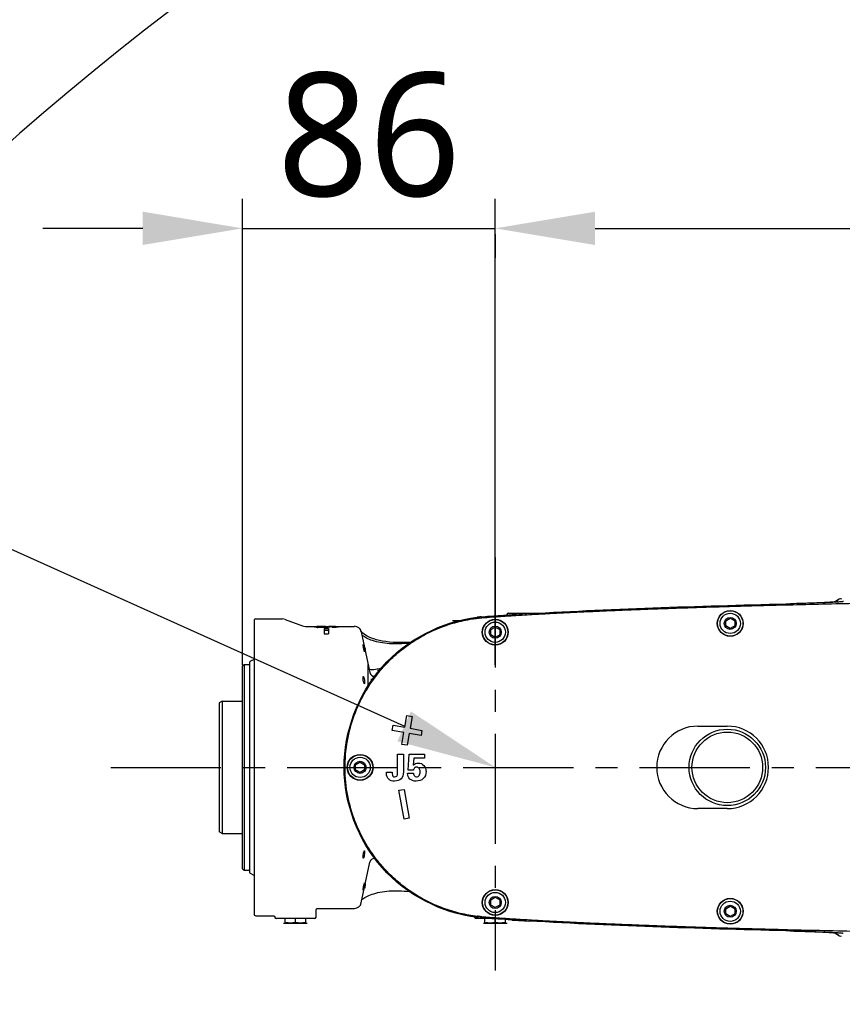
# Model space of a CAD drawing. Header units: millimetres. Extents: x 7426 to 8300, y 124 to 421.
# Tile 124 of 135: x 8170 to 8184, y 379 to 395. Entities that reach past the tile are written whole.
import ezdxf
from ezdxf import colors
from ezdxf.entities.mleader import LeaderData, LeaderLine
from ezdxf.math import Vec2, Vec3

# ---------------------------------------------------------------- set-up
doc = ezdxf.new("R2010")
doc.units = ezdxf.units.MM
doc.linetypes.add('BANKLINE1', pattern=[5.5, 4, -1.5])
doc.linetypes.add('CENTER', pattern=[0.6, 0.375, -0.075, 0.075, -0.075])
for name, color, linetype in [('00_COMPONENTS', 7, 'BANKLINE1'), ('DIM', 7, 'Continuous'), ('外形图', 7, 'Continuous')]:
    doc.layers.add(name, color=color, linetype=linetype)
doc.styles.add('微软雅黑', font='msyh.ttc')
doc.dimstyles.new('尺寸标注_1_20比例', dxfattribs={"dimtxt": 2.1, "dimasz": 1.7, "dimexe": 0.5, "dimexo": 0.4, "dimgap": 0.5, "dimtad": 1, "dimdec": 1, "dimlfac": 20, "dimdsep": 46, "dimtxsty": '微软雅黑', "dimcen": 0.09, "dimadec": 0, "dimazin": 0, "dimtp": 0.01, "dimtm": 0.01, "dimtfac": 1, "dimtdec": 1, "dimtofl": 0, "dimtmove": 0, "dimatfit": 3, "dimfxl": 1, "dimtolj": 1, "dimarcsym": 0})

# ---------------------------------------------------------------- blocks, each defined once
blk = doc.blocks.new('*D1492')
at = {"layer": 'Defpoints', "color": 0}
for p in [(8178.013, 391.854), (8173.713, 384.028), (8178.013, 384.028)]:
    blk.add_point(p, dxfattribs=at)
at = {"layer": '外形图', "color": 0, "lineweight": -2, "ltscale": 20}
for p, q in [((8173.713, 384.428), (8173.713, 392.354)), ((8178.013, 384.428), (8178.013, 392.354)), ((8172.013, 391.854), (8170.313, 391.854)), ((8173.713, 391.854), (8178.013, 391.854)), ((8179.713, 391.854), (8181.413, 391.854))]:
    blk.add_line(p, q, dxfattribs=at)
at = {"layer": '外形图', "color": 0}
for points in [[(8172.013, 391.571), (8172.013, 392.138), (8173.713, 391.854)], [(8179.713, 392.138), (8179.713, 391.571), (8178.013, 391.854)]]:
    blk.add_solid(points, dxfattribs=at)
at = {"layer": '外形图', "color": 0, "insert": (8175.863, 393.44), "char_height": 2.1, "attachment_point": 5, "style": '微软雅黑'}
blk.add_mtext('\\A1;\\A1;86', dxfattribs=at)
blk = doc.blocks.new('*D1493')
at = {"layer": 'Defpoints', "color": 0}
for p in [(8178.013, 392.154), (8204.963, 391.854), (8204.963, 390.808)]:
    blk.add_point(p, dxfattribs=at)
at = {"layer": '外形图', "color": 0, "lineweight": -2, "ltscale": 20}
for p, q in [((8204.963, 391.208), (8204.963, 392.354)), ((8179.713, 391.854), (8203.263, 391.854)), ((8178.013, 391.754), (8178.013, 391.354))]:
    blk.add_line(p, q, dxfattribs=at)
at = {"layer": '外形图', "color": 0}
for points in [[(8179.713, 392.138), (8179.713, 391.571), (8178.013, 391.854)], [(8203.263, 391.571), (8203.263, 392.138), (8204.963, 391.854)]]:
    blk.add_solid(points, dxfattribs=at)
at = {"layer": '外形图', "color": 0, "insert": (8190.832, 393.44), "char_height": 2.1, "attachment_point": 5, "style": '微软雅黑'}
blk.add_mtext('\\A1;\\A1;539', dxfattribs=at)
blk = doc.blocks.new('*D1498')
at = {"layer": '00_COMPONENTS', "color": 0, "linetype": 'ByBlock', "lineweight": -2, "ltscale": 20}
for p, q in [((8204.563, 406.576), (8143.417, 406.576)), ((8143.917, 404.876), (8143.917, 329.881)), ((8205.291, 328.181), (8143.417, 328.181))]:
    blk.add_line(p, q, dxfattribs=at)
at = {"layer": '00_COMPONENTS', "color": 0}
for points in [[(8144.201, 404.876), (8143.634, 404.876), (8143.917, 406.576)], [(8143.634, 329.881), (8144.201, 329.881), (8143.917, 328.181)]]:
    blk.add_solid(points, dxfattribs=at)
at = {"layer": 'Defpoints', "color": 0}
for p in [(8204.963, 406.576), (8143.917, 328.181), (8205.691, 328.181)]:
    blk.add_point(p, dxfattribs=at)
at = {"layer": '00_COMPONENTS', "color": 0, "insert": (8142.326, 367.378), "char_height": 2.1, "attachment_point": 5, "rotation": 90, "style": '微软雅黑'}
blk.add_mtext('\\A1;\\A1;1567.9', dxfattribs=at)

msp = doc.modelspace()

# ---------------------------------------------------------------- linework, layer by layer
at = {"layer": '00_COMPONENTS', "linetype": 'ByBlock', "ltscale": 20}
msp.add_arc((8204.9627, 353.1806), 53.3953, 29, 259, dxfattribs=at)
at = {"layer": '外形图', "linetype": 'CENTER', "ltscale": 5}
for p, q in [((8178.0127, 386.2526), (8178.0127, 379.2235)), ((8171.4698, 382.6806), (8211.8641, 382.6806))]:
    msp.add_line(p, q, dxfattribs=at)
at = {"layer": '外形图', "linetype": 'Continuous'}
for p, q in [((8183.0759, 385.4657), (8183.0309, 385.4644)), ((8183.142, 385.4675), (8183.0759, 385.4657)), ((8183.1426, 385.4672), (8183.098, 385.4661)), ((8183.2062, 385.4695), (8183.142, 385.4675)), ((8183.221, 385.4693), (8183.1426, 385.4672)), ((8183.2681, 385.4714), (8183.2062, 385.4695)), ((8183.2971, 385.4714), (8183.221, 385.4693)), ((8183.3275, 385.4734), (8183.2681, 385.4714)), ((8183.3703, 385.4736), (8183.2971, 385.4714)), ((8183.3841, 385.4754), (8183.3275, 385.4734)), ((8183.4402, 385.4759), (8183.3703, 385.4736)), ((8183.4376, 385.4774), (8183.3841, 385.4754)), ((8183.4879, 385.4795), (8183.4376, 385.4774)), ((8183.5064, 385.4782), (8183.4402, 385.4759)), ((8183.5349, 385.4814), (8183.4879, 385.4795)), ((8183.5685, 385.4805), (8183.5064, 385.4782)), ((8183.5784, 385.4834), (8183.5349, 385.4814)), ((8183.6262, 385.4828), (8183.5685, 385.4805)), ((8183.6183, 385.4853), (8183.5784, 385.4834)), ((8183.6545, 385.4872), (8183.6183, 385.4853)), ((8183.6622, 385.4843), (8183.6262, 385.4828)), ((8183.687, 385.489), (8183.6545, 385.4872)), ((8183.6961, 385.4858), (8183.6622, 385.4843)), ((8183.7157, 385.4908), (8183.687, 385.489)), ((8183.7278, 385.4873), (8183.6961, 385.4858)), ((8183.7481, 385.493), (8183.7157, 385.4908)), ((8183.7574, 385.4887), (8183.7278, 385.4873)), ((8183.7552, 385.4936), (8183.7481, 385.493)), ((8183.7681, 385.4946), (8183.7552, 385.4936)), ((8183.7848, 385.4902), (8183.7574, 385.4887)), ((8183.7793, 385.4956), (8183.7681, 385.4946)), ((8183.81, 385.4916), (8183.7848, 385.4902)), ((8183.8007, 385.4994), (8183.7873, 385.4903)), ((8183.8702, 385.547), (8183.8007, 385.4994)), ((8183.8329, 385.4929), (8183.81, 385.4916)), ((8183.8536, 385.4942), (8183.8329, 385.4929)), ((8183.8721, 385.4955), (8183.8536, 385.4942)), ((8183.8957, 385.4973), (8183.8721, 385.4955)), ((8178.212, 385.2813), (8178.2118, 385.2731)), ((8178.237, 385.3056), (8178.7483, 385.3056)), ((8178.3015, 385.279), (8178.3086, 385.2795)), ((8173.9127, 385.1989), (8173.9127, 380.1624)), ((8173.9377, 385.2056), (8174.3862, 385.2056)), ((8174.4375, 385.1966), (8174.7313, 385.0897)), ((8177.2856, 385.1806), (8177.4103, 385.1806)), ((8177.3153, 385.1806), (8177.3127, 385.1799)), ((8177.3127, 385.1799), (8177.3127, 385.1559)), ((8177.3153, 385.1806), (8177.4002, 385.1806)), ((8177.7076, 385.2178), (8177.7118, 385.2183)), ((8178.2826, 385.2615), (8178.2936, 385.2623)), ((8178.2936, 385.2623), (8178.3096, 385.2633)), ((8181.9364, 385.1747), (8182.0127, 385.2187)), ((8181.9364, 385.0866), (8181.9364, 385.1747)), ((8182.0127, 385.2187), (8182.0889, 385.1747)), ((8182.0889, 385.1747), (8182.0889, 385.0866)), ((8174.7826, 385.0806), (8174.9783, 385.0806)), ((8174.9948, 385.0735), (8174.9948, 385.0613)), ((8175.0801, 385.0803), (8175.098, 385.0803)), ((8175.098, 385.0803), (8175.1168, 385.0803)), ((8175.1027, 385.0427), (8175.1027, 384.9521)), ((8175.1027, 385.0427), (8175.1727, 385.0427)), ((8175.1027, 385.0173), (8175.1727, 385.0173)), ((8175.1027, 384.9521), (8175.1727, 384.9521)), ((8175.1168, 385.0803), (8175.1292, 385.0803)), ((8175.1292, 385.0803), (8175.1414, 385.0803)), ((8175.1374, 385.0734), (8175.1374, 385.0605)), ((8175.1414, 385.0803), (8175.1652, 385.0803)), ((8175.1608, 385.0772), (8175.1608, 385.0628)), ((8175.1652, 385.0803), (8175.1768, 385.0803)), ((8175.1727, 385.0427), (8175.1727, 384.9521)), ((8175.1768, 385.0803), (8175.1881, 385.0802)), ((8175.1881, 385.0802), (8175.2101, 385.0802)), ((8175.2101, 385.0802), (8175.2207, 385.0801)), ((8175.2207, 385.0801), (8175.2301, 385.0801)), ((8175.2382, 385.0695), (8175.2382, 385.0597)), ((8175.2478, 385.08), (8175.2562, 385.0799)), ((8175.2817, 385.0806), (8175.6162, 385.0806)), ((8175.2817, 385.0731), (8175.2817, 385.061)), ((8175.7127, 385.0381), (8175.7073, 385.0381)), ((8175.7147, 385.0283), (8175.7127, 385.0381)), ((8175.7327, 384.9862), (8175.88, 384.2936)), ((8177.9364, 385.0247), (8178.0127, 385.0687)), ((8177.9364, 384.9366), (8177.9364, 385.0247)), ((8178.0127, 384.8926), (8177.9364, 384.9366)), ((8178.0127, 385.0687), (8178.0889, 385.0247)), ((8178.0889, 384.9366), (8178.0127, 384.8926)), ((8178.0889, 385.0247), (8178.0889, 384.9366)), ((8182.0127, 385.0426), (8181.9364, 385.0866)), ((8182.0889, 385.0866), (8182.0127, 385.0426)), ((8173.7127, 384.4056), (8173.7377, 384.4306)), ((8173.7377, 384.4306), (8173.7377, 380.9306)), ((8173.7377, 384.4306), (8173.8227, 384.4306)), ((8173.8377, 380.8868), (8173.8377, 384.4744)), ((8173.9127, 384.519), (8173.8463, 384.488)), ((8175.8508, 384.0725), (8175.8508, 384.4306)), ((8173.7127, 380.9556), (8173.7127, 384.4056)), ((8176.0402, 384.3306), (8176.0106, 384.3306)), ((8175.8934, 384.1804), (8175.9235, 384.1804)), ((8173.3627, 383.8056), (8173.3127, 383.7768)), ((8173.3127, 383.7768), (8173.3127, 381.5845)), ((8173.3627, 383.8056), (8173.3627, 381.5556)), ((8173.3627, 383.8056), (8173.6977, 383.8056)), ((8176.4753, 383.3618), (8176.5109, 383.5637)), ((8176.5109, 383.5637), (8176.5995, 383.548)), ((8176.5995, 383.548), (8176.5639, 383.3462)), ((8176.2578, 383.3087), (8176.2734, 383.3974)), ((8176.4596, 383.2731), (8176.2578, 383.3087)), ((8176.2734, 383.3974), (8176.4753, 383.3618)), ((8176.424, 383.0713), (8176.4596, 383.2731)), ((8176.5483, 383.2575), (8176.5127, 383.0556)), ((8176.7502, 383.2219), (8176.5483, 383.2575)), ((8176.5639, 383.3462), (8176.7658, 383.3106)), ((8176.7658, 383.3106), (8176.7502, 383.2219)), ((8181.4627, 383.382), (8181.9627, 383.382)), ((8176.5127, 383.0556), (8176.424, 383.0713)), ((8175.6364, 382.7247), (8175.7127, 382.7687)), ((8175.7127, 382.7687), (8175.7889, 382.7247)), ((8176.3513, 382.5794), (8176.3513, 382.9056)), ((8176.3513, 382.9056), (8176.4491, 382.9056)), ((8176.4491, 382.9056), (8176.4491, 382.6051)), ((8176.5293, 382.6339), (8176.5472, 382.9056)), ((8176.5472, 382.9056), (8176.8092, 382.9056)), ((8176.6299, 382.8361), (8176.6177, 382.716)), ((8176.8092, 382.8361), (8176.6299, 382.8361)), ((8176.8092, 382.9056), (8176.8092, 382.8361)), ((8175.6364, 382.6366), (8175.6364, 382.7247)), ((8175.7127, 382.5926), (8175.6364, 382.6366)), ((8175.7889, 382.6366), (8175.7127, 382.5926)), ((8175.7889, 382.7247), (8175.7889, 382.6366)), ((8176.1627, 382.5847), (8176.1627, 382.5988)), ((8176.1627, 382.5988), (8176.2583, 382.5988)), ((8176.2583, 382.5988), (8176.2576, 382.5829)), ((8176.6189, 382.6339), (8176.5293, 382.6339)), ((8176.5209, 382.5813), (8176.6199, 382.5813)), ((8176.374, 382.29), (8176.4627, 382.3056)), ((8176.4609, 381.7976), (8176.374, 382.29)), ((8176.4627, 382.3056), (8176.5495, 381.8132)), ((8181.9627, 381.9793), (8181.4627, 381.9793)), ((8176.5495, 381.8132), (8176.4609, 381.7976)), ((8173.3627, 381.5556), (8173.3127, 381.5845)), ((8173.3627, 381.5556), (8173.6977, 381.5556)), ((8175.9613, 381.1306), (8175.9577, 381.1306)), ((8173.7127, 380.9556), (8173.7377, 380.9306)), ((8173.7377, 380.9306), (8173.8227, 380.9306)), ((8175.7327, 380.375), (8175.88, 381.0677)), ((8173.9127, 380.8423), (8173.8463, 380.8732)), ((8175.7444, 380.4297), (8175.7522, 380.4364)), ((8177.9364, 380.4247), (8178.0127, 380.4687)), ((8177.9364, 380.3366), (8177.9364, 380.4247)), ((8178.0127, 380.4687), (8178.0889, 380.4247)), ((8178.0889, 380.4247), (8178.0889, 380.3366)), ((8174.9633, 380.13), (8174.9666, 380.2563)), ((8174.9916, 380.2806), (8175.6162, 380.2806)), ((8178.0127, 380.2926), (8177.9364, 380.3366)), ((8178.0889, 380.3366), (8178.0127, 380.2926)), ((8181.9364, 380.2747), (8182.0127, 380.3187)), ((8181.9364, 380.1866), (8181.9364, 380.2747)), ((8182.0127, 380.3187), (8182.0889, 380.2747)), ((8182.0889, 380.2747), (8182.0889, 380.1866)), ((8173.9377, 380.1556), (8174.237, 380.1556)), ((8174.262, 380.13), (8174.262, 380.1313)), ((8174.9383, 380.1056), (8174.2871, 380.1056)), ((8174.4377, 380.0313), (8174.4377, 380.1056)), ((8174.6127, 380.0379), (8174.6127, 380.1056)), ((8174.7877, 380.0313), (8174.7877, 380.1056)), ((8177.662, 380.13), (8177.662, 380.1331)), ((8177.9483, 380.1056), (8177.6871, 380.1056)), ((8177.8377, 380.0313), (8177.8377, 380.1056)), ((8178.0127, 380.0379), (8178.0127, 380.1014)), ((8178.1877, 380.0313), (8178.1877, 380.0897)), ((8178.3014, 380.0822), (8178.2922, 380.0828)), ((8178.3069, 380.098), (8178.2933, 380.0989)), ((8178.3489, 380.0804), (8178.306, 380.0832)), ((8178.3241, 380.0969), (8178.3069, 380.098)), ((8178.4023, 380.077), (8178.3489, 380.0804)), ((8182.0127, 380.1426), (8181.9364, 380.1866)), ((8182.0889, 380.1866), (8182.0127, 380.1426)), ((8174.4106, 380.0306), (8174.8147, 380.0306)), ((8174.4377, 380.0313), (8174.4403, 380.0306)), ((8174.7851, 380.0306), (8174.4403, 380.0306)), ((8174.7851, 380.0306), (8174.7877, 380.0313)), ((8177.8106, 380.0306), (8178.2147, 380.0306)), ((8177.8377, 380.0313), (8177.8403, 380.0306)), ((8178.1851, 380.0306), (8177.8403, 380.0306)), ((8178.1851, 380.0306), (8178.1877, 380.0313)), ((8183.029, 379.8969), (8183.0963, 379.895)), ((8183.0963, 379.895), (8183.1618, 379.8932)), ((8183.098, 379.8952), (8183.1653, 379.8935)), ((8183.1618, 379.8932), (8183.225, 379.8912)), ((8183.1653, 379.8935), (8183.2306, 379.8917)), ((8183.225, 379.8912), (8183.2859, 379.8893)), ((8183.2306, 379.8917), (8183.294, 379.8899)), ((8183.2859, 379.8893), (8183.3441, 379.8873)), ((8183.294, 379.8899), (8183.3553, 379.8881)), ((8183.3441, 379.8873), (8183.3995, 379.8853)), ((8183.3553, 379.8881), (8183.4144, 379.8862)), ((8183.3995, 379.8853), (8183.4518, 379.8833)), ((8183.4144, 379.8862), (8183.4708, 379.8843)), ((8183.4518, 379.8833), (8183.5009, 379.8813)), ((8183.4708, 379.8843), (8183.5246, 379.8824)), ((8183.5009, 379.8813), (8183.5468, 379.8793)), ((8183.5246, 379.8824), (8183.5756, 379.8805)), ((8183.5468, 379.8793), (8183.5892, 379.8773)), ((8183.5756, 379.8805), (8183.6235, 379.8786)), ((8183.5892, 379.8773), (8183.6281, 379.8754)), ((8183.6235, 379.8786), (8183.6683, 379.8767)), ((8183.6281, 379.8754), (8183.6634, 379.8736)), ((8183.6634, 379.8736), (8183.695, 379.8717)), ((8183.6683, 379.8767), (8183.7099, 379.8748)), ((8183.695, 379.8717), (8183.723, 379.87)), ((8183.7099, 379.8748), (8183.7482, 379.873)), ((8183.723, 379.87), (8183.7395, 379.8689)), ((8183.7395, 379.8689), (8183.7543, 379.8678)), ((8183.7482, 379.873), (8183.7832, 379.8712)), ((8183.7832, 379.8712), (8183.8148, 379.8694)), ((8183.7873, 379.8709), (8183.8622, 379.8198)), ((8183.8148, 379.8694), (8183.8429, 379.8677)), ((8183.8429, 379.8677), (8183.8674, 379.8661)), ((8183.8622, 379.8198), (8183.8702, 379.8142))]:
    msp.add_line(p, q, dxfattribs=at)
for points in [[(8183.7978, 385.4975), (8183.7966, 385.4973), (8183.7929, 385.4969), (8183.7888, 385.4965), (8183.7842, 385.496), (8183.7793, 385.4956)], [(8183.9194, 385.4994), (8183.9143, 385.4989), (8183.9087, 385.4984), (8183.9025, 385.4979), (8183.8957, 385.4973)], [(8183.9385, 385.5018), (8183.9379, 385.5017), (8183.9364, 385.5015), (8183.9342, 385.5012), (8183.9314, 385.5008), (8183.928, 385.5004), (8183.924, 385.4999), (8183.9194, 385.4994)], [(8175.7586, 384.9199), (8175.7484, 384.928), (8175.7444, 384.9316)], [(8176.5455, 384.7929), (8176.5133, 384.7896), (8176.4675, 384.7858), (8176.4226, 384.7831), (8176.3785, 384.7814), (8176.3353, 384.7807), (8176.2929, 384.781), (8176.2515, 384.7823), (8176.2109, 384.7847), (8176.1713, 384.788), (8176.1328, 384.7923), (8176.0952, 384.7976), (8176.0588, 384.8038), (8176.0236, 384.811), (8175.9898, 384.819), (8175.9574, 384.8278), (8175.9266, 384.8374), (8175.8976, 384.8475), (8175.8707, 384.8581), (8175.8459, 384.869), (8175.8235, 384.8799), (8175.8035, 384.8907), (8175.786, 384.9011), (8175.7711, 384.9109), (8175.7586, 384.9199)], [(8175.7522, 380.4364), (8175.7639, 380.4453), (8175.7782, 380.4552), (8175.7951, 380.4657), (8175.8146, 380.4767), (8175.8367, 380.4879), (8175.8613, 380.4991), (8175.8882, 380.5101), (8175.9173, 380.5207), (8175.9483, 380.5307), (8175.9811, 380.54), (8176.0155, 380.5485), (8176.0512, 380.556), (8176.0882, 380.5625), (8176.1262, 380.5681), (8176.1652, 380.5726), (8176.205, 380.5762), (8176.2457, 380.5787), (8176.2872, 380.5801), (8176.3294, 380.5806), (8176.3724, 380.5801), (8176.416, 380.5785), (8176.4603, 380.576), (8176.5053, 380.5724), (8176.5454, 380.5684)], [(8174.9666, 380.2563), (8174.9669, 380.2596), (8174.9678, 380.2631), (8174.9691, 380.2664), (8174.9708, 380.2695), (8174.973, 380.2724), (8174.9756, 380.2748), (8174.9785, 380.2769), (8174.9817, 380.2786), (8174.985, 380.2798), (8174.9885, 380.2804), (8174.9916, 380.2806)], [(8174.237, 380.1556), (8174.2396, 380.1555), (8174.2432, 380.1549), (8174.2466, 380.1537), (8174.2498, 380.1521), (8174.2528, 380.1501), (8174.2554, 380.1476), (8174.2576, 380.1448), (8174.2595, 380.1417), (8174.2608, 380.1383), (8174.2617, 380.1348), (8174.262, 380.1313)], [(8183.7543, 379.8678), (8183.7674, 379.8667), (8183.7733, 379.8662), (8183.7788, 379.8657), (8183.7838, 379.8653), (8183.7884, 379.8648), (8183.7926, 379.8644), (8183.7963, 379.864), (8183.7978, 379.8638)], [(8183.8674, 379.8661), (8183.8883, 379.8646), (8183.8974, 379.8638), (8183.9056, 379.8631), (8183.9129, 379.8625), (8183.9193, 379.8618), (8183.9248, 379.8612), (8183.9295, 379.8607), (8183.9332, 379.8602), (8183.9343, 379.8601)]]:
    msp.add_lwpolyline(points, dxfattribs=at)
for centre, radius in [((8182.0127, 385.1306), 0.22), ((8182.0127, 385.1306), 0.2157), ((8182.0127, 385.1306), 0.1725), ((8178.0127, 384.9806), 0.22), ((8178.0127, 384.9806), 0.2157), ((8178.0127, 384.9806), 0.1725), ((8182.0127, 385.1306), 0.1026), ((8178.0127, 384.9806), 0.1026), ((8181.9627, 382.6806), 0.65), ((8181.9627, 382.6806), 0.6014), ((8175.7127, 382.6806), 0.22), ((8175.7127, 382.6806), 0.2157), ((8175.7127, 382.6806), 0.1725), ((8175.7127, 382.6806), 0.1026), ((8178.0127, 380.3806), 0.22), ((8178.0127, 380.3806), 0.2157), ((8178.0127, 380.3806), 0.1725), ((8178.0127, 380.3806), 0.1026), ((8182.0127, 380.2306), 0.22), ((8182.0127, 380.2306), 0.2157), ((8182.0127, 380.2306), 0.1725), ((8182.0127, 380.2306), 0.1026)]:
    msp.add_circle(centre, radius, dxfattribs=at)
for centre, radius, start, end in [((8178.237, 385.2806), 0.025, 90, 178.5), ((8183.2796, 307.5108), 77.9274, 93.45643, 93.657405), ((8173.9377, 385.1556), 0.05, 90, 120), ((8174.3862, 385.0556), 0.15, 70, 90), ((8177.4236, 384.456), 0.7259, 97.48154, 98.78829), ((8178.088, 381.9872), 3.2697, 95.90632, 96.71499), ((8177.8101, 384.5568), 0.6652, 97.67901, 98.81942), ((8177.8298, 384.4152), 0.8081, 97.04143, 97.71866), ((8177.8227, 384.4729), 0.75, 96.21764, 97.04888), ((8177.8076, 384.6128), 0.6093, 95.13013, 96.22912), ((8178.1334, 381.5536), 3.7057, 95.55351, 95.91416), ((8178.361, 383.9323), 1.3284, 92.66352, 92.90702), ((8178.3473, 384.2272), 1.0332, 92.46, 92.66194), ((8178.3363, 384.4833), 0.7769, 92.2015, 92.46247), ((8178.3267, 384.7344), 0.5256, 91.84162, 92.2068), ((8174.7826, 385.2306), 0.15, 250, 270), ((8175.0417, 385.7052), 0.6456, 263.52422, 265.82853), ((8175.0209, 383.2651), 1.8148, 90.98122, 91.34695), ((8175.0351, 382.445), 2.6351, 90.71011, 90.98378), ((8175.0505, 381.2152), 3.8649, 90.51049, 90.71195), ((8175.0652, 379.5934), 5.4868, 90.3602, 90.51343), ((8175.0781, 377.5548), 7.5255, 90.24102, 90.36051), ((8175.1002, 372.0263), 13.054, 90.08827, 90.23607), ((8175.0694, 386.2136), 1.1447, 269.01109, 270.0276), ((8175.0703, 386.2287), 1.1598, 269.98619, 270.61379), ((8175.0743, 385.8956), 0.8267, 270.58477, 271.78977), ((8175.0985, 385.7182), 0.6589, 273.38914, 275.431), ((8175.1109, 385.5827), 0.5229, 275.47704, 276.02386), ((8175.1636, 380.2955), 4.7817, 89.636, 89.76448), ((8175.1794, 382.3347), 2.7425, 88.87738, 89.69542), ((8175.193, 378.4357), 6.6445, 89.52725, 89.68036), ((8175.2075, 383.7977), 1.2791, 88.10103, 88.85245), ((8175.2225, 381.6764), 3.4036, 89.16778, 89.43251), ((8175.2411, 382.9396), 2.1403, 88.79574, 89.17356), ((8175.2545, 383.5942), 1.4856, 88.53614, 88.78533), ((8175.6162, 384.9615), 0.1192, 12, 90), ((8175.9347, 385.1673), 0.2677, 228.06673, 229.22623), ((8175.6838, 384.6639), 0.1176, 359.60402, 2.55085), ((8173.8227, 384.4456), 0.015, 270, 0), ((8173.8527, 384.4744), 0.015, 115, 180), ((8175.9577, 384.3101), 0.0795, 192, 270), ((8173.6977, 383.8206), 0.015, 270, 0), ((8181.4627, 382.6806), 0.7014, 90, 270), ((8181.9627, 382.6806), 0.7014, 270, 90), ((8176.761, 382.5763), 0.2002, 134.03817, 135.70434), ((8176.6764, 382.6287), 0.056, 82.63548, 90.07525), ((8173.6977, 381.5406), 0.015, 0, 90), ((8175.9577, 381.0512), 0.0795, 90, 168), ((8173.8227, 380.9156), 0.015, 0, 90), ((8173.8527, 380.8868), 0.015, 180, 245), ((8175.4996, 380.7246), 0.3042, 339.30832, 339.96246), ((8175.6162, 380.3998), 0.1192, 270, 348), ((8173.9377, 380.2056), 0.05, 240, 270), ((8174.287, 380.1306), 0.025, 181.5, 270), ((8174.9383, 380.1306), 0.025, 270, 358.5), ((8177.687, 380.1306), 0.025, 181.5, 270), ((8178.0875, 383.3692), 3.2648, 263.28322, 264.09309), ((8178.1336, 383.8091), 3.7071, 264.08545, 264.46048), ((8178.3418, 381.068), 0.967, 267.15513, 267.9483), ((8183.1899, 456.3911), 76.4653, 266.3345, 266.544707), ((8174.5486, 380.7553), 0.7259, 261.21171, 262.51846), ((8174.6768, 380.7553), 0.7259, 277.48154, 278.78829), ((8177.9486, 380.7553), 0.7259, 261.21171, 262.51846), ((8178.0768, 380.7553), 0.7259, 277.48154, 278.78829)]:
    msp.add_arc(centre, radius, start, end, dxfattribs=at)
for points, knots in [([(8178.3096, 385.2633), (8178.3798, 385.2678), (8178.5521, 385.2789), (8178.8269, 385.2943), (8179.1341, 385.3106), (8179.4416, 385.3255), (8179.7485, 385.3394), (8180.0561, 385.3526), (8180.3698, 385.3652), (8180.6995, 385.3777), (8181.0565, 385.3904), (8181.452, 385.4036), (8181.8961, 385.4174), (8182.3942, 385.4317), (8182.9395, 385.4461), (8183.5157, 385.4601), (8184.1068, 385.4732), (8184.7075, 385.4854), (8185.3241, 385.4969), (8185.9688, 385.5079), (8186.6168, 385.518), (8187.0517, 385.5242), (8187.259, 385.527)], [0, 0, 0, 0, 0.0235801, 0.0578375, 0.0922142, 0.1266516, 0.1609875, 0.1951405, 0.2297865, 0.2661953, 0.3056776, 0.3494817, 0.3987676, 0.4545579, 0.5164118, 0.5815601, 0.6476619, 0.7145009, 0.7828633, 0.8542818, 0.9305441, 1, 1, 1, 1]), ([(8175.44, 382.6806), (8175.44, 383.2893), (8175.9055, 384.5492), (8177.1013, 385.1632), (8177.7057, 385.2345)], [0, 0, 0, 0, 0.5000537, 1, 1, 1, 1]), ([(8177.7543, 380.1381), (8177.7398, 380.1397), (8177.6251, 380.1525), (8177.4109, 380.1898), (8177.1191, 380.2797), (8176.8384, 380.4033), (8176.5755, 380.5597), (8176.3333, 380.7458), (8176.1101, 380.964), (8175.9027, 381.2246), (8175.7128, 381.5427), (8175.5569, 381.9278), (8175.4613, 382.3703), (8175.447, 382.8401), (8175.5184, 383.2964), (8175.6584, 383.704), (8175.8417, 384.0453), (8176.0459, 384.3239), (8176.2651, 384.5543), (8176.5016, 384.7494), (8176.7583, 384.9147), (8177.0344, 385.0486), (8177.3232, 385.148), (8177.5501, 385.1975), (8177.6785, 385.2144), (8177.7076, 385.2178)], [0, 0, 0, 0, 0.0058635, 0.0463899, 0.0872526, 0.128385, 0.1694467, 0.2099809, 0.2509538, 0.2946943, 0.3435791, 0.3994632, 0.4610615, 0.52468, 0.5873926, 0.6457747, 0.6972175, 0.7426116, 0.7843227, 0.8247843, 0.8656364, 0.9068588, 0.9478829, 0.9882161, 1, 1, 1, 1]), ([(8177.7118, 385.2183), (8177.7799, 385.2262), (8177.9482, 385.2401), (8178.1386, 385.2522), (8178.2606, 385.2601), (8178.2826, 385.2615)], [0, 0, 0, 0, 0.3593032, 0.8843736, 1, 1, 1, 1]), ([(8177.7421, 385.2217), (8177.8002, 385.2279), (8177.9584, 385.2408), (8178.1357, 385.252), (8178.2548, 385.2598), (8178.274, 385.261)], [0, 0, 0, 0, 0.3284819, 0.8920245, 1, 1, 1, 1]), ([(8174.929, 385.0736), (8174.929, 385.0776), (8174.9543, 385.077), (8174.9656, 385.0791), (8174.9783, 385.0794)], [0, 0, 0, 0, 0.2389077, 1, 1, 1, 1]), ([(8174.9534, 385.0657), (8174.947, 385.0667), (8174.9404, 385.0682), (8174.929, 385.0714), (8174.929, 385.0736)], [0, 0, 0, 0, 0.7413988, 1, 1, 1, 1]), ([(8175.0153, 385.0762), (8175.0103, 385.076), (8175.0056, 385.0746), (8174.9948, 385.0754), (8174.9948, 385.0735)], [0, 0, 0, 0, 0.7317569, 1, 1, 1, 1]), ([(8174.9948, 385.0735), (8174.9948, 385.0715), (8175.0061, 385.0724), (8175.011, 385.0707), (8175.0162, 385.0704)], [0, 0, 0, 0, 0.282284, 1, 1, 1, 1]), ([(8175.118, 385.0761), (8175.1142, 385.0763), (8175.0971, 385.077), (8175.0799, 385.0771), (8175.0666, 385.0771)], [0, 0, 0, 0, 0.222833, 1, 1, 1, 1]), ([(8175.1374, 385.0734), (8175.1374, 385.0751), (8175.1272, 385.0746), (8175.1228, 385.0759), (8175.118, 385.0761)], [0, 0, 0, 0, 0.2700769, 1, 1, 1, 1]), ([(8175.119, 385.0702), (8175.1236, 385.0706), (8175.1279, 385.0718), (8175.1374, 385.0717), (8175.1374, 385.0734)], [0, 0, 0, 0, 0.7344255, 1, 1, 1, 1]), ([(8175.1608, 385.0772), (8175.1712, 385.0768), (8175.1808, 385.075), (8175.2017, 385.0747), (8175.2017, 385.0712)], [0, 0, 0, 0, 0.7494887, 1, 1, 1, 1]), ([(8175.2017, 385.0712), (8175.2017, 385.068), (8175.1839, 385.066), (8175.1749, 385.0637), (8175.1658, 385.0628)], [0, 0, 0, 0, 0.2630004, 1, 1, 1, 1]), ([(8175.2812, 385.0736), (8175.28, 385.0742), (8175.2694, 385.0754), (8175.2591, 385.0759), (8175.2499, 385.0762)], [0, 0, 0, 0, 0.1265007, 1, 1, 1, 1]), ([(8175.2656, 385.0703), (8175.2667, 385.0704), (8175.2687, 385.0705), (8175.2707, 385.0706), (8175.2717, 385.0707)], [0, 0, 0, 0, 0.5161582, 1, 1, 1, 1]), ([(8175.2717, 385.0707), (8175.2744, 385.0709), (8175.2772, 385.07), (8175.2815, 385.0728), (8175.2788, 385.0727), (8175.2779, 385.0728)], [0, 0, 0, 0, 0.690743, 0.7695703, 1, 1, 1, 1]), ([(8175.2925, 385.0793), (8175.2965, 385.0792), (8175.31, 385.0788), (8175.3236, 385.0783), (8175.3331, 385.0773)], [0, 0, 0, 0, 0.2948467, 1, 1, 1, 1]), ([(8175.346, 385.0728), (8175.346, 385.0703), (8175.3332, 385.0667), (8175.3255, 385.0652), (8175.3182, 385.0642)], [0, 0, 0, 0, 0.2492948, 1, 1, 1, 1]), ([(8175.3331, 385.0773), (8175.3352, 385.077), (8175.3391, 385.0764), (8175.346, 385.0753), (8175.346, 385.0728)], [0, 0, 0, 0, 0.4594777, 1, 1, 1, 1]), ([(8175.7893, 384.6466), (8175.7875, 384.6466), (8175.7866, 384.6559), (8175.7819, 384.6661), (8175.7778, 384.6865), (8175.7727, 384.7087), (8175.7688, 384.7309), (8175.7644, 384.7519), (8175.7649, 384.7615), (8175.762, 384.7716), (8175.7636, 384.7716)], [0, 0, 0, 0, 0.0419356, 0.1522823, 0.3138036, 0.5027051, 0.6919496, 0.85353, 0.9619635, 1, 1, 1, 1]), ([(8175.7636, 384.7716), (8175.7654, 384.7716), (8175.766, 384.7622), (8175.7708, 384.7521), (8175.7747, 384.7316), (8175.7798, 384.7094), (8175.7839, 384.6872), (8175.7884, 384.6662), (8175.788, 384.6567), (8175.7909, 384.6466), (8175.7893, 384.6466)], [0, 0, 0, 0, 0.0415803, 0.1518117, 0.3134171, 0.5024261, 0.6917361, 0.8534129, 0.9619401, 1, 1, 1, 1]), ([(8175.772, 384.1377), (8175.7682, 384.1551), (8175.7647, 384.1778), (8175.7633, 384.2007), (8175.7632, 384.2059)], [0, 0, 0, 0, 0.7742813, 1, 1, 1, 1]), ([(8175.7636, 384.2197), (8175.7638, 384.2218), (8175.764, 384.2246), (8175.766, 384.2281), (8175.767, 384.2281)], [0, 0, 0, 0, 0.6831372, 1, 1, 1, 1]), ([(8175.767, 384.2281), (8175.7707, 384.2281), (8175.775, 384.2113), (8175.7786, 384.2019), (8175.7805, 384.1934)], [0, 0, 0, 0, 0.3011485, 1, 1, 1, 1]), ([(8175.7857, 384.1031), (8175.7819, 384.1031), (8175.7774, 384.1197), (8175.7739, 384.1292), (8175.772, 384.1377)], [0, 0, 0, 0, 0.3027752, 1, 1, 1, 1]), ([(8175.7805, 384.1934), (8175.7844, 384.176), (8175.7881, 384.1533), (8175.7896, 384.1303), (8175.7897, 384.1252)], [0, 0, 0, 0, 0.7743251, 1, 1, 1, 1]), ([(8175.7893, 384.1114), (8175.789, 384.1093), (8175.7888, 384.1064), (8175.7867, 384.1031), (8175.7857, 384.1031)], [0, 0, 0, 0, 0.6787063, 1, 1, 1, 1]), ([(8177.7057, 380.1268), (8177.1013, 380.1981), (8175.9055, 380.8121), (8175.44, 382.0719), (8175.44, 382.6806)], [0, 0, 0, 0, 0.499947, 1, 1, 1, 1]), ([(8175.7687, 381.2063), (8175.7708, 381.2189), (8175.7744, 381.2361), (8175.7804, 381.2519), (8175.7839, 381.2582), (8175.7857, 381.2582)], [0, 0, 0, 0, 0.688987, 0.9019009, 1, 1, 1, 1]), ([(8175.7857, 381.2582), (8175.7887, 381.2582), (8175.7898, 381.2423), (8175.7898, 381.2346), (8175.7893, 381.227)], [0, 0, 0, 0, 0.2828094, 1, 1, 1, 1]), ([(8175.767, 381.1332), (8175.764, 381.1332), (8175.7632, 381.1492), (8175.7631, 381.1568), (8175.7636, 381.1645)], [0, 0, 0, 0, 0.2814714, 1, 1, 1, 1]), ([(8175.784, 381.1851), (8175.7817, 381.1726), (8175.7781, 381.1553), (8175.7721, 381.1396), (8175.7687, 381.1332), (8175.767, 381.1332)], [0, 0, 0, 0, 0.6902226, 0.9032495, 1, 1, 1, 1]), ([(8175.7636, 380.5897), (8175.7629, 380.5897), (8175.7635, 380.5942), (8175.7634, 380.596), (8175.7636, 380.5981)], [0, 0, 0, 0, 0.2585042, 1, 1, 1, 1]), ([(8175.7735, 380.624), (8175.7716, 380.6157), (8175.7694, 380.6037), (8175.7653, 380.5943), (8175.7645, 380.5897), (8175.7636, 380.5897)], [0, 0, 0, 0, 0.7182833, 0.9224824, 1, 1, 1, 1]), ([(8175.7655, 380.6119), (8175.7663, 380.6171), (8175.7702, 380.64), (8175.7749, 380.6629), (8175.779, 380.6804)], [0, 0, 0, 0, 0.2263984, 1, 1, 1, 1]), ([(8175.7873, 380.6925), (8175.7864, 380.6873), (8175.7824, 380.6644), (8175.7776, 380.6416), (8175.7735, 380.624)], [0, 0, 0, 0, 0.2264006, 1, 1, 1, 1]), ([(8175.779, 380.6804), (8175.7809, 380.6887), (8175.7832, 380.7006), (8175.7874, 380.7101), (8175.7883, 380.7147), (8175.7893, 380.7147)], [0, 0, 0, 0, 0.7170833, 0.9215695, 1, 1, 1, 1]), ([(8175.7893, 380.7147), (8175.79, 380.7147), (8175.7894, 380.7102), (8175.7895, 380.7084), (8175.7893, 380.7063)], [0, 0, 0, 0, 0.2589207, 1, 1, 1, 1]), ([(8175.8014, 380.6981), (8175.8014, 380.6966), (8175.8014, 380.6935), (8175.8012, 380.6903), (8175.8011, 380.6887)], [0, 0, 0, 0, 0.4777228, 1, 1, 1, 1]), ([(8177.7222, 380.1451), (8177.7198, 380.1454), (8177.7159, 380.146), (8177.712, 380.1466), (8177.7105, 380.1469)], [0, 0, 0, 0, 0.6166167, 1, 1, 1, 1]), ([(8177.7539, 380.1414), (8177.7484, 380.142), (8177.7378, 380.1432), (8177.7273, 380.1444), (8177.7222, 380.1451)], [0, 0, 0, 0, 0.5198242, 1, 1, 1, 1]), ([(8178.2933, 380.0989), (8178.2001, 380.105), (8178.0204, 380.1174), (8177.8406, 380.1291), (8177.7543, 380.1381)], [0, 0, 0, 0, 0.5181651, 1, 1, 1, 1]), ([(8190.9795, 379.7957), (8190.6557, 379.7981), (8190.0156, 379.8033), (8189.0821, 379.8122), (8188.2026, 379.822), (8187.3927, 379.8322), (8186.6496, 379.8427), (8185.9635, 379.8534), (8185.3178, 379.8645), (8184.6933, 379.8762), (8184.0741, 379.8888), (8183.4527, 379.9026), (8182.8391, 379.9177), (8182.2579, 379.9334), (8181.7326, 379.9488), (8181.2715, 379.9635), (8180.867, 379.9775), (8180.5061, 379.9908), (8180.1751, 380.0038), (8179.8604, 380.017), (8179.552, 380.0307), (8179.245, 380.0452), (8178.9377, 380.0609), (8178.6308, 380.0779), (8178.4261, 380.0903), (8178.3241, 380.0969)], [0, 0, 0, 0, 0.0767292, 0.1517019, 0.2212016, 0.2851683, 0.3436184, 0.3973101, 0.4477788, 0.4966447, 0.5453146, 0.5945383, 0.6439243, 0.6907635, 0.7323194, 0.7684542, 0.8000816, 0.8282273, 0.8540109, 0.8785791, 0.9028723, 0.9271554, 0.951424, 0.9757754, 1, 1, 1, 1])]:
    msp.add_open_spline(points, degree=3, knots=knots, dxfattribs=at)
for points in [[(8178.5814, 385.2964), (8180.0854, 385.3847), (8181.5918, 385.4288), (8183.098, 385.4661)], [(8183.8373, 385.5065), (8183.8441, 385.5229), (8183.8535, 385.5402), (8183.8684, 385.5499)], [(8183.8684, 385.5499), (8183.8796, 385.5571), (8183.8976, 385.555), (8183.9085, 385.5472)], [(8178.0614, 385.2631), (8178.1414, 385.2685), (8178.2215, 385.2739), (8178.3015, 385.279)], [(8177.3291, 385.1757), (8177.3526, 385.1788), (8177.3764, 385.1806), (8177.4002, 385.1806)], [(8177.7748, 385.2419), (8177.8701, 385.2511), (8177.9658, 385.2569), (8178.0614, 385.2631)], [(8174.9689, 385.0637), (8174.9637, 385.0643), (8174.9585, 385.0649), (8174.9534, 385.0657)], [(8175.0728, 385.0587), (8175.0467, 385.0587), (8175.0207, 385.0593), (8174.9947, 385.0613)], [(8175.0666, 385.0771), (8175.0495, 385.0771), (8175.0324, 385.077), (8175.0153, 385.0762)], [(8175.0162, 385.0704), (8175.0274, 385.0696), (8175.0385, 385.0692), (8175.0497, 385.069)], [(8175.1374, 385.0604), (8175.1159, 385.0592), (8175.0943, 385.0587), (8175.0728, 385.0587)], [(8175.1001, 385.0693), (8175.1064, 385.0695), (8175.1127, 385.0698), (8175.119, 385.0702)], [(8175.2382, 385.0695), (8175.2474, 385.0696), (8175.2565, 385.0698), (8175.2656, 385.0703)], [(8175.2817, 385.061), (8175.2672, 385.0602), (8175.2527, 385.0599), (8175.2382, 385.0597)], [(8175.3182, 385.0642), (8175.3061, 385.0626), (8175.2939, 385.0617), (8175.2817, 385.061)], [(8175.7134, 385.03), (8175.7129, 385.0328), (8175.7127, 385.0355), (8175.7127, 385.0381)], [(8175.7558, 384.9681), (8175.7454, 384.9775), (8175.7369, 384.9867), (8175.7302, 384.9956)], [(8176.5745, 384.812), (8176.1351, 384.7738), (8175.8631, 384.8756), (8175.7599, 384.9645)], [(8175.7842, 384.7441), (8175.7918, 384.7239), (8175.7977, 384.7029), (8175.8003, 384.6816)], [(8175.8003, 384.6816), (8175.8008, 384.6774), (8175.8011, 384.6733), (8175.8013, 384.6692)], [(8175.8679, 384.3499), (8175.8992, 384.3373), (8175.9721, 384.346), (8176.0744, 384.3701)], [(8175.7632, 384.2059), (8175.7631, 384.2105), (8175.7631, 384.2151), (8175.7636, 384.2197)], [(8175.7897, 384.1252), (8175.7898, 384.1206), (8175.7898, 384.116), (8175.7893, 384.1114)], [(8176.6565, 382.7449), (8176.6694, 382.7508), (8176.6851, 382.754), (8176.7039, 382.754)], [(8176.7039, 382.754), (8176.7415, 382.754), (8176.7725, 382.7402), (8176.7975, 382.7125)], [(8176.4491, 382.6051), (8176.4491, 382.5506), (8176.4359, 382.5105), (8176.4103, 382.4847)], [(8176.6253, 382.6485), (8176.6231, 382.644), (8176.621, 382.6392), (8176.6189, 382.6339)], [(8176.6218, 382.7202), (8176.6333, 382.7312), (8176.6448, 382.7396), (8176.6565, 382.7449)], [(8176.6415, 382.6725), (8176.6358, 382.6668), (8176.6304, 382.6588), (8176.6253, 382.6485)], [(8176.6537, 382.6806), (8176.649, 382.6786), (8176.645, 382.6759), (8176.6415, 382.6725)], [(8176.6631, 382.6835), (8176.6597, 382.6828), (8176.6566, 382.6819), (8176.6537, 382.6806)], [(8176.6763, 382.6847), (8176.6716, 382.6847), (8176.6672, 382.6843), (8176.6631, 382.6835)], [(8176.6968, 382.6806), (8176.6926, 382.6824), (8176.6882, 382.6836), (8176.6835, 382.6842)], [(8176.7181, 382.6636), (8176.712, 382.6714), (8176.7049, 382.6771), (8176.6968, 382.6806)], [(8176.7179, 382.5425), (8176.7289, 382.5584), (8176.7346, 382.5804), (8176.7346, 382.6082)], [(8176.7346, 382.6082), (8176.7346, 382.6311), (8176.7289, 382.6496), (8176.7181, 382.6636)], [(8176.8349, 382.6082), (8176.8349, 382.5594), (8176.8192, 382.5202), (8176.7885, 382.4904)], [(8176.7975, 382.7125), (8176.8063, 382.7028), (8176.8135, 382.6922), (8176.8192, 382.6806)], [(8176.8192, 382.6806), (8176.8296, 382.6595), (8176.8349, 382.6354), (8176.8349, 382.6082)], [(8176.1993, 382.4782), (8176.1749, 382.4998), (8176.1627, 382.5352), (8176.1627, 382.5847)], [(8176.2974, 382.4459), (8176.2564, 382.4459), (8176.2238, 382.4566), (8176.1993, 382.4782)], [(8176.2576, 382.5829), (8176.2574, 382.5777), (8176.2575, 382.5729), (8176.2578, 382.5683)], [(8176.2578, 382.5683), (8176.2599, 382.5351), (8176.2751, 382.5186), (8176.2999, 382.5186)], [(8176.4103, 382.4847), (8176.3845, 382.4588), (8176.3469, 382.4459), (8176.2974, 382.4459)], [(8176.2999, 382.5186), (8176.3181, 382.5186), (8176.3313, 382.5233), (8176.3393, 382.5328)], [(8176.3393, 382.5328), (8176.3473, 382.5421), (8176.3513, 382.5578), (8176.3513, 382.5794)], [(8176.5616, 382.4807), (8176.5359, 382.5039), (8176.5221, 382.5374), (8176.5209, 382.5813)], [(8176.6666, 382.4459), (8176.6221, 382.4459), (8176.5873, 382.4575), (8176.5616, 382.4807)], [(8176.6199, 382.5813), (8176.6224, 382.5597), (8176.6277, 382.5437), (8176.6359, 382.5337)], [(8176.6359, 382.5337), (8176.644, 382.5236), (8176.6565, 382.5186), (8176.6738, 382.5186)], [(8176.7885, 382.4904), (8176.7578, 382.4606), (8176.717, 382.4459), (8176.6666, 382.4459)], [(8176.6738, 382.5186), (8176.692, 382.5186), (8176.7067, 382.5265), (8176.7179, 382.5425)], [(8175.7636, 381.1645), (8175.7645, 381.1785), (8175.7663, 381.1925), (8175.7687, 381.2063)], [(8175.7893, 381.227), (8175.7883, 381.2129), (8175.7865, 381.199), (8175.784, 381.1851)], [(8175.7636, 380.5981), (8175.7641, 380.6027), (8175.7648, 380.6073), (8175.7655, 380.6119)], [(8175.8011, 380.6887), (8175.7996, 380.6654), (8175.7934, 380.6423), (8175.7854, 380.6204)], [(8175.7893, 380.7063), (8175.7887, 380.7017), (8175.788, 380.6971), (8175.7873, 380.6925)], [(8178.0614, 380.0981), (8177.9661, 380.1044), (8177.8707, 380.1101), (8177.7757, 380.1193)], [(8178.2922, 380.0828), (8178.2153, 380.0878), (8178.1383, 380.093), (8178.0614, 380.0981)], [(8174.5252, 380.0306), (8174.5014, 380.0306), (8174.4776, 380.0324), (8174.4541, 380.0355)], [(8174.6127, 380.0379), (8174.5838, 380.0334), (8174.5544, 380.0306), (8174.5252, 380.0306)], [(8174.7002, 380.0306), (8174.6709, 380.0306), (8174.6416, 380.0334), (8174.6127, 380.0379)], [(8174.7713, 380.0355), (8174.7477, 380.0324), (8174.7239, 380.0306), (8174.7002, 380.0306)], [(8177.9252, 380.0306), (8177.9014, 380.0306), (8177.8776, 380.0324), (8177.8541, 380.0355)], [(8178.0127, 380.0379), (8177.9838, 380.0334), (8177.9544, 380.0306), (8177.9252, 380.0306)], [(8178.1002, 380.0306), (8178.0709, 380.0306), (8178.0416, 380.0334), (8178.0127, 380.0379)], [(8178.1713, 380.0355), (8178.1477, 380.0324), (8178.1239, 380.0306), (8178.1002, 380.0306)], [(8183.098, 379.8952), (8181.5918, 379.9324), (8180.0854, 379.9765), (8178.5814, 380.0648)], [(8183.8373, 379.8548), (8183.8441, 379.8383), (8183.8535, 379.8211), (8183.8684, 379.8114)], [(8183.8684, 379.8114), (8183.8796, 379.8041), (8183.8976, 379.8062), (8183.9085, 379.8141)]]:
    msp.add_open_spline(points, degree=3, dxfattribs=at)

# ---------------------------------------------------------------- dimensions: what is measured, and where the dimension line sits
at = {"layer": '00_COMPONENTS', "linetype": 'ByBlock', "ltscale": 20}
dim = msp.add_linear_dim(base=(8143.9173, 328.1806), p1=(8204.9627, 406.5759), p2=(8205.6912, 328.1806), angle=90, text='\\A1;1567.9', dimstyle='尺寸标注_1_20比例', dxfattribs=at)
dim.commit()
dim.dimension.update_dxf_attribs({"geometry": '*D1498', "text_midpoint": (8142.326, 367.3783)})
at = {"layer": '外形图', "ltscale": 20}
dim = msp.add_linear_dim(base=(8178.0127, 391.8544), p1=(8173.7127, 384.0278), p2=(8178.0127, 384.0278), text='\\A1;86', dimstyle='尺寸标注_1_20比例', override={"dimtofl": 1}, dxfattribs=at)
dim.commit()
dim.dimension.update_dxf_attribs({"geometry": '*D1492', "text_midpoint": (8175.8627, 391.8544), "dimtype": 160})
dim = msp.add_linear_dim(base=(8204.9627, 391.8544), p1=(8178.0127, 392.1544), p2=(8204.9627, 390.8076), text='\\A1;539', dimstyle='尺寸标注_1_20比例', dxfattribs=at)
dim.commit()
dim.dimension.update_dxf_attribs({"geometry": '*D1493', "text_midpoint": (8190.8315, 391.8544), "dimtype": 160})

# ---------------------------------------------------------------- leaders
at = {"layer": 'DIM', "linetype": 'ByBlock', "ltscale": 20}
ml = msp.add_multileader_mtext('Standard', dxfattribs=at)
ml.set_content('{\\C256;J5轴旋转中心}', style='微软雅黑')
ml.set_leader_properties()
ml.build(insert=Vec2(0, 0))
ml.multileader.update_dxf_attribs({"text_left_attachment_type": 5, "text_right_attachment_type": 5, "dogleg_length": 0.1875, "arrow_head_size": 1.7})
ctx = ml.context
ctx.base_point, ctx.char_height, ctx.arrow_head_size, ctx.landing_gap_size, ctx.plane_origin = Vec3(8145.6798, 389.3667), 2.1, 1.7, 0.375, Vec3(8178.0127, 382.6806)
ctx.left_attachment, ctx.right_attachment, ctx.text_align_type = 5, 5, 2
notes = []
notes.append((ctx, [(0, (1, 1, 0), (8163.1679, 389.3667), (-1, 0), 0.1875, [(0, [(8178.0127, 382.6806)], 0, [])])]))
ctx.mtext.insert, ctx.mtext.alignment, ctx.mtext.flow_direction = Vec3(8162.6054, 392.089), 3, 5
for ctx, leaders in notes:
    for number, flags, end, landing, length, lines in leaders:
        leader = LeaderData()
        leader.index, (leader.has_last_leader_line, leader.has_dogleg_vector, leader.attachment_direction) = number, flags
        leader.last_leader_point, leader.dogleg_vector, leader.dogleg_length = Vec3(end), Vec3(landing), length
        for number, points, colour, breaks in lines:
            line = LeaderLine()
            line.index, line.vertices, line.color, line.breaks = number, Vec3.list(points), colors.encode_raw_color(colour), breaks
            leader.lines.append(line)
        ctx.leaders.append(leader)

doc.saveas('drawing.dxf')
